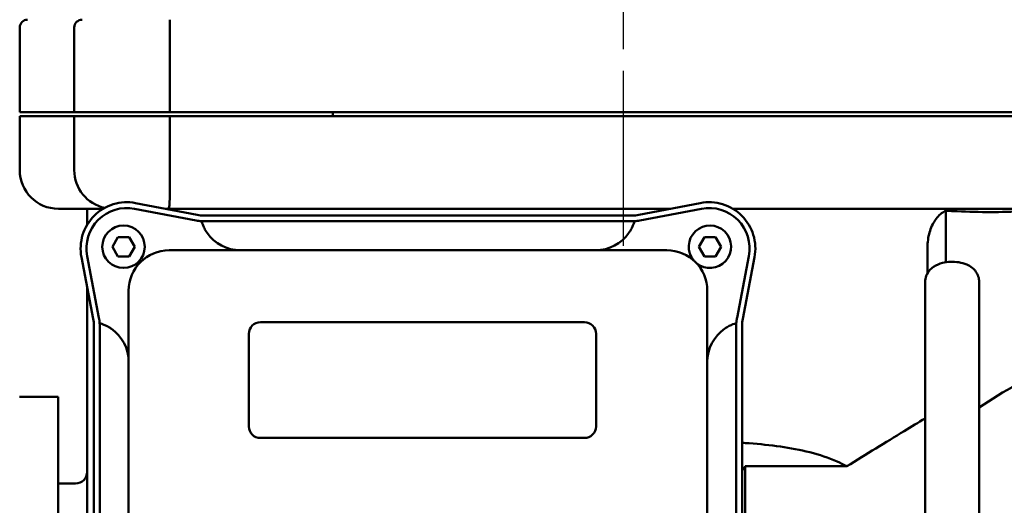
# Model space of a CAD drawing. Header units: millimetres. Extents: x -4631 to 9712, y -389 to 1491.
# Tile 17 of 33: x 459 to 587, y 764 to 827. Entities that reach past the tile are written whole.
import ezdxf

# ---------------------------------------------------------------- set-up
doc = ezdxf.new("R2010")
doc.units = ezdxf.units.MM
doc.header["$LTSCALE"] = 4
doc.linetypes.add('CHAIN', pattern=[0.7087, 0.4724, -0.0591, 0.1181, -0.0591])
for name, color, linetype, lineweight in [('Видимый контур (ГОСТ)', 7, 'Continuous', 50), ('Осевая линия (ГОСТ)', 7, 'Continuous', 25), ('Размер (ГОСТ)', 7, 'Continuous', 25)]:
    doc.layers.add(name, color=color, linetype=linetype, lineweight=lineweight)
doc.styles.add('Обычный текст (ГОСТ)', font='GOST Common Italic.ttf')
doc.dimstyles.new('Обычный (ГОСТ)', dxfattribs={"dimscale": 4, "dimtxt": 3.5, "dimasz": 3.5, "dimexe": 1, "dimexo": 0, "dimgap": 0.5, "dimtad": 1, "dimtxsty": 'Обычный текст (ГОСТ)', "dimblk": 'Filled-1', "dimcen": 0.09, "dimdle": 15, "dimclrd": 256, "dimclre": 256, "dimclrt": 256, "dimazin": 2, "dimtfac": 0.714286, "dimtdec": 3, "dimtmove": 0, "dimatfit": 3, "dimfxl": 1, "dimtolj": 1, "dimlwd": 25, "dimlwe": 25, "dimarcsym": 0})

# ---------------------------------------------------------------- blocks, each defined once
blk = doc.blocks.new('Filled-1')
at = {"color": 0}
for p, q in [((0, 0), (-1, 0.1429)), ((-1, 0.1429), (-1, -0.1429)), ((-1, 0), (0, 0)), ((-1, -0.1429), (0, 0))]:
    blk.add_line(p, q, dxfattribs=at)
at = {"color": 0, "flags": 128}
blk.add_lwpolyline([(-1, -0.1429), (0, 0), (-1, 0.1429), (-1, -0.1429)], dxfattribs=at)
at = {"color": 0}
blk.add_solid([(-1, -0.1429), (0, 0), (-1, 0.1429), (-1, -0.1429)], dxfattribs=at)
blk = doc.blocks.new('*D12')
at = {"layer": 'Defpoints', "color": 0, "linetype": 'Continuous', "transparency": 16777216}
for p in [(754.11, 1022.63), (524.11, 962.63), (754.11, 822.29)]:
    blk.add_point(p, dxfattribs=at)
at = {"layer": 'Размер (ГОСТ)', "linetype": 'Continuous', "lineweight": 25, "transparency": 16777216}
for p, q in [((524.11, 962.63), (524.11, 1026.63)), ((754.11, 822.29), (754.11, 1026.63)), ((538.11, 1022.63), (740.11, 1022.63))]:
    blk.add_line(p, q, dxfattribs=at)
at = {"layer": 'Размер (ГОСТ)', "linetype": 'Continuous', "lineweight": 25, "transparency": 16777216, "xscale": 14, "yscale": 14, "zscale": 14, "rotation": 180}
blk.add_blockref('Filled-1', (524.11, 1022.63), dxfattribs=at)
at = {"layer": 'Размер (ГОСТ)', "linetype": 'Continuous', "lineweight": 25, "transparency": 16777216, "xscale": 14, "yscale": 14, "zscale": 14}
blk.add_blockref('Filled-1', (754.11, 1022.63), dxfattribs=at)
at = {"layer": 'Размер (ГОСТ)', "linetype": 'Continuous', "lineweight": 25, "transparency": 16777216, "insert": (624.24, 1038.63), "char_height": 14, "attachment_point": 1, "style": 'Обычный текст (ГОСТ)'}
blk.add_mtext('\\A1;230', dxfattribs=at)

msp = doc.modelspace()

# ---------------------------------------------------------------- linework, layer by layer
at = {"layer": 'Видимый контур (ГОСТ)'}
for p, q in [((459.132, 815.229), (459.132, 826.229)), ((466.203, 815.229), (466.203, 826.229)), ((478.572, 815.229), (478.572, 826.229)), ((466.203, 815.229), (459.132, 815.229)), ((466.203, 814.729), (459.132, 814.729)), ((459.132, 807.729), (459.132, 814.729)), ((478.572, 815.229), (466.203, 815.229)), ((478.572, 814.729), (466.203, 814.729)), ((466.203, 807.729), (466.203, 814.729)), ((594.691, 815.229), (478.572, 815.229)), ((594.691, 814.729), (478.572, 814.729)), ((478.572, 807.729), (478.572, 814.729)), ((499.695, 814.729), (499.695, 815.229)), ((469.95, 802.729), (464.132, 802.729)), ((467.864, 802.729), (467.864, 800.643)), ((481.997, 801.194), (474.01, 802.729)), ((474.152, 803.466), (482.138, 801.931)), ((482.004, 802.729), (477.983, 802.729)), ((482.988, 802.729), (482.004, 802.729)), ((538.499, 802.729), (482.988, 802.729)), ((539.483, 802.729), (538.499, 802.729)), ((539.348, 801.931), (547.335, 803.466)), ((543.503, 802.729), (539.483, 802.729)), ((547.476, 802.729), (539.49, 801.194)), ((594.879, 802.729), (551.536, 802.729)), ((482.988, 801.85), (538.499, 801.85)), ((579.135, 795.789), (579.135, 802.472)), ((483.974, 801.1), (482.988, 801.1)), ((537.515, 801.1), (483.974, 801.1)), ((538.499, 801.1), (537.515, 801.1)), ((471.138, 797.802), (471.86, 799.052)), ((471.86, 799.052), (473.303, 799.052)), ((473.303, 799.052), (474.025, 797.802)), ((547.138, 797.802), (547.86, 799.052)), ((547.86, 799.052), (549.303, 799.052)), ((549.303, 799.052), (550.025, 797.802)), ((471.86, 796.552), (471.138, 797.802)), ((474.025, 797.802), (473.303, 796.552)), ((547.86, 796.552), (547.138, 797.802)), ((550.025, 797.802), (549.303, 796.552)), ((576.778, 794.365), (576.778, 797.729)), ((468.662, 788.455), (467.127, 796.441)), ((467.864, 796.583), (469.399, 788.596)), ((473.303, 796.552), (471.86, 796.552)), ((542.993, 797.35), (478.493, 797.35)), ((549.303, 796.552), (547.86, 796.552)), ((552.088, 788.596), (553.623, 796.583)), ((554.359, 796.441), (552.824, 788.455)), ((467.864, 792.61), (467.864, 788.589)), ((576.479, 793.239), (576.479, 782.628)), ((583.479, 793.239), (583.479, 782.628)), ((473.243, 792.1), (473.243, 727.6)), ((548.243, 727.6), (548.243, 792.1)), ((467.864, 788.589), (467.864, 787.605)), ((467.864, 787.605), (467.864, 732.094)), ((468.743, 732.094), (468.743, 787.605)), ((469.493, 787.605), (469.493, 786.619)), ((490.315, 788.019), (532.315, 788.019)), ((551.993, 786.621), (551.993, 787.605)), ((552.743, 787.605), (552.743, 732.094)), ((469.493, 786.619), (469.493, 733.08)), ((488.815, 774.519), (488.815, 786.519)), ((533.815, 786.519), (533.815, 774.519)), ((551.993, 733.08), (551.993, 786.621)), ((576.479, 782.628), (576.479, 779.347)), ((583.479, 779.347), (583.479, 782.628)), ((576.479, 779.347), (576.479, 728.462)), ((583.479, 779.347), (583.479, 728.462)), ((459.114, 778.37), (464.114, 778.37)), ((464.114, 718.37), (464.114, 778.37)), ((532.315, 773.019), (490.315, 773.019)), ((566.305, 769.352), (553.132, 769.352)), ((553.132, 769.352), (553.132, 750.115)), ((466.364, 767.12), (464.114, 767.12))]:
    msp.add_line(p, q, dxfattribs=at)
msp.add_circle((472.581, 797.802), 2.75, dxfattribs=at)
for centre, radius, start, end in [((460.132, 826.229), 1, 90, 180), ((467.203, 826.229), 1, 90, 180), ((464.132, 807.729), 5, 180, 270), ((471.203, 807.729), 5, 180, 257.81858), ((473.019, 797.574), 6, 79.1187, 190.8813), ((473.019, 797.574), 5.25, 79.1187, 190.8813), ((548.467, 797.574), 6, 349.1187, 100.8813), ((548.467, 797.574), 5.25, 349.1187, 100.8813), ((482.988, 806.35), 4.5, 259.1187, 270), ((538.499, 806.35), 4.5, 270, 280.8813), ((482.988, 806.35), 5.25, 259.1187, 266.75266), ((538.499, 806.35), 5.25, 273.2752, 280.8813), ((548.581, 797.802), 2.75, 230.60285, 220.55825), ((487.724, 802.6), 5.25, 214.67713, 270), ((533.765, 802.6), 5.25, 270, 325.32089), ((478.493, 792.1), 5.25, 90, 180), ((542.993, 792.1), 5.25, 0, 90), ((464.243, 787.605), 4.5, 0, 10.8813), ((464.243, 787.605), 5.25, 3.24734, 10.8813), ((490.315, 786.519), 1.5, 90, 180), ((532.315, 786.519), 1.5, 0, 90), ((557.243, 787.605), 5.25, 169.1187, 176.7248), ((557.243, 787.605), 4.5, 169.1187, 180), ((467.993, 782.869), 5.25, 0, 55.32287), ((553.493, 782.871), 5.25, 124.67911, 180), ((490.315, 774.519), 1.5, 180, 270), ((532.315, 774.519), 1.5, 270, 0), ((466.364, 768.62), 1.5, 270, 0)]:
    msp.add_arc(centre, radius, start, end, dxfattribs=at)
msp.add_ellipse((610.233, 742.729), major_axis=(45.156, 0), ratio=0.9411765, start_param=1.9456466, end_param=2.2049166, dxfattribs=at)
for points, knots in [([(478.572, 827.229), (478.572, 827.229), (478.573, 827.222), (478.573, 827.206), (478.573, 827.192), (478.573, 827.17), (478.574, 827.141), (478.574, 827.088), (478.573, 827.012), (478.573, 826.917), (478.573, 826.825), (478.573, 826.717), (478.572, 826.598), (478.572, 826.481), (478.572, 826.356), (478.572, 826.229)], [-0.31991784, -0.31991784, -0.31991784, -0.31991784, -0.29776324, -0.29776324, -0.29776324, -0.27614568, -0.27614568, -0.27614568, -0.23632802, -0.23632802, -0.23632802, -0.19773567, -0.19773567, -0.19773567, -0.15972751, -0.15972751, -0.15972751, -0.15972751]), ([(478.384, 802.729), (478.385, 802.729), (478.385, 802.729), (478.421, 802.73), (478.45, 802.768), (478.497, 802.92), (478.515, 803.034), (478.552, 803.451), (478.563, 803.826), (478.574, 804.755), (478.574, 805.293), (478.573, 806.471), (478.572, 807.097), (478.572, 807.729)], [-0.00123871, -0.00123871, -0.00123871, -0.00123871, 0, 0, 0.11230037, 0.11230037, 0.22532319, 0.22532319, 0.42312445, 0.42312445, 0.61553715, 0.61553715, 0.80562752, 0.80562752, 0.80562752, 0.80562752]), ([(579.135, 802.472), (579.056, 802.433), (578.978, 802.391), (578.708, 802.229), (578.502, 802.071), (578.116, 801.697), (577.936, 801.479), (577.636, 801.042), (577.486, 800.783), (577.229, 800.223), (577.121, 799.923), (576.958, 799.354), (576.889, 799.032), (576.799, 798.373), (576.778, 798.037), (576.778, 797.729)], [-2.07656508, -2.07656508, -2.07656508, -2.07656508, -2.04171187, -2.04171187, -1.94865059, -1.94865059, -1.85558931, -1.85558931, -1.76289737, -1.76289737, -1.67020543, -1.67020543, -1.57784329, -1.57784329, -1.48548115, -1.48548115, -1.48548115, -1.48548115]), ([(593.699, 802.626), (593.657, 802.624), (593.615, 802.622), (592.222, 802.555), (590.737, 802.467), (587.766, 802.336), (586.28, 802.298), (583.577, 802.298), (582.091, 802.336), (580.114, 802.423), (579.622, 802.447), (579.135, 802.472)], [-7.5429073, -7.5429073, -7.5429073, -7.5429073, -7.5256544, -7.5256544, -6.9689054, -6.9689054, -6.4121565, -6.4121565, -5.8554076, -5.8554076, -5.6711278, -5.6711278, -5.6711278, -5.6711278]), ([(482.988, 801.1), (482.924, 801.1), (482.864, 801.101), (482.733, 801.105), (482.69, 801.108), (482.69, 801.108)], [0.394571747, 0.394571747, 0.394571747, 0.394571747, 0.426220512, 0.426220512, 0.478022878, 0.478022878, 0.478022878, 0.478022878]), ([(483.407, 799.613), (483.273, 799.805), (483.154, 800.006), (482.966, 800.372), (482.895, 800.535), (482.788, 800.807), (482.751, 800.914), (482.704, 801.063), (482.692, 801.103), (482.69, 801.108), (482.69, 801.108), (482.69, 801.108)], [1.36730507, 1.36730507, 1.36730507, 1.36730507, 1.46099415, 1.46099415, 1.5438708, 1.5438708, 1.62085626, 1.62085626, 1.69533284, 1.69533284, 1.69988781, 1.69988781, 1.69988781, 1.69988781]), ([(538.799, 801.108), (538.799, 801.108), (538.798, 801.106), (538.792, 801.086), (538.778, 801.037), (538.726, 800.88), (538.689, 800.775), (538.587, 800.518), (538.521, 800.369), (538.389, 800.112), (538.334, 800.011), (538.213, 799.809), (538.15, 799.71), (538.082, 799.613)], [1.08365356, 1.08365356, 1.08365356, 1.08365356, 1.10159922, 1.10159922, 1.17552593, 1.17552593, 1.24892769, 1.24892769, 1.32569396, 1.32569396, 1.3738276, 1.3738276, 1.42112926, 1.42112926, 1.42112926, 1.42112926]), ([(538.799, 801.108), (538.799, 801.108), (538.771, 801.105), (538.602, 801.1), (538.552, 801.1), (538.499, 801.1)], [0, 0, 0, 0, 0.0800391, 0.0800391, 0.1078255, 0.1078255, 0.1078255, 0.1078255]), ([(583.479, 793.239), (583.479, 793.486), (583.436, 793.733), (583.284, 794.19), (583.172, 794.396), (582.899, 794.782), (582.734, 794.943), (582.338, 795.263), (582.112, 795.387), (581.534, 795.643), (581.189, 795.731), (580.479, 795.845), (580.115, 795.864), (579.406, 795.835), (579.062, 795.791), (578.339, 795.611), (577.96, 795.481), (577.413, 795.102), (577.276, 794.991), (576.946, 794.647), (576.749, 794.376), (576.532, 793.784), (576.479, 793.513), (576.479, 793.239)], [3.1415927, 3.1415927, 3.1415927, 3.1415927, 3.2768395, 3.2768395, 3.4241177, 3.4241177, 3.6109433, 3.6109433, 3.8871413, 3.8871413, 4.3402427, 4.3402427, 4.8104474, 4.8104474, 5.2577385, 5.2577385, 5.7497561, 5.7497561, 5.9081526, 5.9081526, 6.1336058, 6.1336058, 6.2831853, 6.2831853, 6.2831853, 6.2831853]), ([(469.485, 787.902), (469.485, 787.902), (469.488, 787.875), (469.492, 787.706), (469.493, 787.657), (469.493, 787.605)], [0, 0, 0, 0, 0.07998673, 0.07998673, 0.10729718, 0.10729718, 0.10729718, 0.10729718]), ([(469.485, 787.902), (469.485, 787.902), (469.487, 787.902), (469.507, 787.896), (469.556, 787.881), (469.713, 787.83), (469.819, 787.793), (470.075, 787.69), (470.224, 787.624), (470.481, 787.493), (470.583, 787.437), (470.784, 787.317), (470.883, 787.253), (470.98, 787.186)], [1.08344101, 1.08344101, 1.08344101, 1.08344101, 1.10143849, 1.10143849, 1.17537529, 1.17537529, 1.24878485, 1.24878485, 1.32554959, 1.32554959, 1.37362827, 1.37362827, 1.42087586, 1.42087586, 1.42087586, 1.42087586]), ([(550.506, 787.189), (550.699, 787.322), (550.899, 787.441), (551.266, 787.629), (551.429, 787.701), (551.7, 787.808), (551.808, 787.844), (551.956, 787.892), (551.997, 787.904), (552.002, 787.905), (552.002, 787.905), (552.002, 787.905)], [1.3674765, 1.3674765, 1.3674765, 1.3674765, 1.46119688, 1.46119688, 1.54408553, 1.54408553, 1.6210679, 1.6210679, 1.69553324, 1.69553324, 1.70009385, 1.70009385, 1.70009385, 1.70009385]), ([(551.993, 787.605), (551.993, 787.669), (551.995, 787.73), (551.999, 787.862), (552.002, 787.905), (552.002, 787.905)], [0.394274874, 0.394274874, 0.394274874, 0.394274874, 0.426147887, 0.426147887, 0.478002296, 0.478002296, 0.478002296, 0.478002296]), ([(576.479, 775.564), (575.583, 775.026), (574.673, 774.474), (571.342, 772.443), (568.851, 770.903), (566.305, 769.352)], [-11.0309665, -11.0309665, -11.0309665, -11.0309665, -10.6685953, -10.6685953, -9.7220222, -9.7220222, -9.7220222, -9.7220222]), ([(566.305, 769.352), (565.899, 769.577), (565.484, 769.781), (563.937, 770.466), (562.756, 770.848), (559.067, 771.782), (556.421, 772.118), (553.354, 772.352), (553.049, 772.373), (552.743, 772.393)], [-10.9723624, -10.9723624, -10.9723624, -10.9723624, -10.8155343, -10.8155343, -10.3992134, -10.3992134, -9.5665718, -9.5665718, -9.4750729, -9.4750729, -9.4750729, -9.4750729])]:
    msp.add_open_spline(points, degree=3, knots=knots, dxfattribs=at)
msp.add_open_spline([(553.132, 769.352), (553.011, 769.16), (552.881, 768.964), (552.743, 768.766)], degree=3, dxfattribs=at)
at = {"layer": 'Осевая линия (ГОСТ)', "linetype": 'CHAIN', "ltscale": 11.993792}
msp.add_line((537.386, 797.917), (537.386, 952.911), dxfattribs=at)

# ---------------------------------------------------------------- dimensions: what is measured, and where the dimension line sits
at = {"layer": 'Размер (ГОСТ)', "linetype": 'Continuous', "lineweight": 25}
dim = msp.add_linear_dim(base=(754.114, 1022.629), p1=(524.115, 962.629), p2=(754.114, 822.29), angle=180, dimstyle='Обычный (ГОСТ)', override={"dimgap": 0.5, "dimdec": 2, "dimtol": 0, "dimlim": 0, "dimtp": 0, "dimtm": 0, "dimtdec": 3, "dimtofl": 0, "dimatfit": 1}, dxfattribs=at)
dim.commit()
dim.dimension.update_dxf_attribs({"geometry": '*D12', "text_midpoint": (639.114, 1022.629), "dimtype": 160})

doc.saveas('drawing.dxf')
